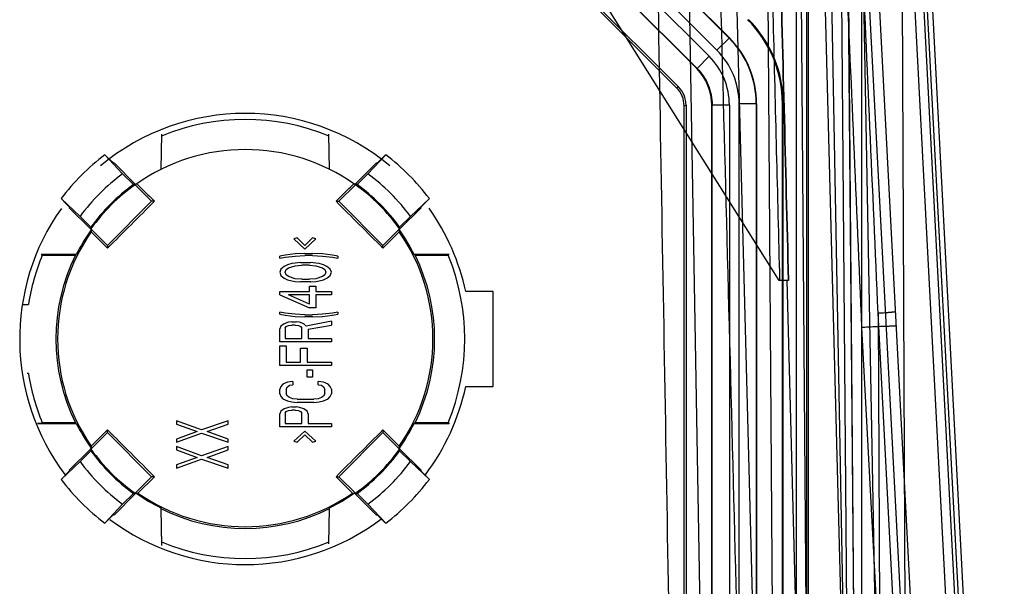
# Model space of a CAD drawing. Header units: millimetres. Extents: x 30 to 245, y 94 to 287.
# Tile 13 of 15: x 183 to 240, y 205 to 238. Entities that reach past the tile are written whole.
import ezdxf

# ---------------------------------------------------------------- set-up
doc = ezdxf.new("R2010")
doc.units = ezdxf.units.MM
doc.header["$LTSCALE"] = 24.94576
doc.layers.get('0').update_dxf_attribs({"linetype": 'CONTINUOUS'})

msp = doc.modelspace()

# ---------------------------------------------------------------- linework, layer by layer
at = {"color": 7, "linetype": 'Continuous'}
for p, q in [((231.968, 256.243), (231.968, 153.743)), ((224.278, 255.853), (226.809, 159.23)), ((231.956, 159.23), (229.425, 255.853)), ((231.915, 159.238), (231.072, 255.846)), ((231.781, 255.853), (233.57, 159.23)), ((239.253, 159.23), (234.189, 255.853)), ((234.692, 159.238), (234.27, 255.846)), ((234.688, 255.846), (239.751, 159.238)), ((234.896, 255.853), (239.959, 159.23)), ((235.188, 255.864), (240.253, 159.217)), ((230.673, 255.243), (231.455, 158.875)), ((231.072, 255.246), (231.854, 158.99)), ((228.857, 254.243), (228.857, 158.565)), ((228.758, 253.243), (228.768, 158.743)), ((229.969, 253.256), (231.811, 153.743)), ((232.252, 253.269), (237.468, 153.743)), ((228.168, 251.743), (228.168, 161.843)), ((231.877, 249.243), (236.882, 153.743)), ((224.269, 237.315), (213.041, 248.544)), ((213.048, 248.561), (224.287, 237.322)), ((227.168, 223.243), (211.67, 247.921)), ((212.334, 247.837), (223.562, 236.608)), ((223.115, 236.257), (211.983, 247.389)), ((222.39, 235.543), (211.268, 246.664)), ((211.276, 246.682), (222.408, 235.55)), ((221.218, 234.436), (210.161, 245.491)), ((210.208, 245.603), (221.329, 234.482)), ((223.468, 153.743), (221.862, 245.743)), ((226.483, 243.743), (227.124, 153.743)), ((228.43, 243.743), (229.094, 153.743)), ((224.287, 237.322), (224.269, 237.315)), ((223.562, 236.608), (224.269, 237.315)), ((222.408, 235.55), (223.115, 236.257)), ((222.408, 235.55), (222.39, 235.543)), ((221.329, 234.482), (221.218, 234.436)), ((221.658, 233.376), (221.768, 233.421)), ((221.666, 177.106), (221.658, 233.376)), ((221.768, 233.421), (221.768, 177.064)), ((223.286, 233.429), (223.268, 233.422)), ((223.268, 177.064), (223.268, 233.422)), ((224.286, 233.429), (223.286, 233.429)), ((223.286, 177.056), (223.286, 233.429)), ((224.286, 233.429), (224.286, 177.056)), ((225.85, 233.497), (224.851, 233.497)), ((224.851, 176.988), (224.851, 233.497)), ((225.868, 233.505), (225.851, 233.497)), ((225.851, 233.497), (225.851, 176.988)), ((225.868, 233.505), (225.868, 176.981)), ((227.368, 233.505), (227.416, 233.525)), ((227.368, 176.981), (227.368, 233.505)), ((227.416, 176.961), (227.416, 233.525)), ((191.305, 231.737), (191.269, 229.692)), ((201.067, 229.692), (201.032, 231.737)), ((189.047, 229.439), (188.01, 230.536)), ((188.014, 230.539), (188.435, 230.122)), ((204.327, 230.536), (203.29, 229.439)), ((203.902, 230.122), (204.323, 230.539)), ((188.435, 230.122), (188.516, 230.041)), ((189.799, 228.811), (188.546, 230.063)), ((202.538, 228.811), (203.791, 230.063)), ((203.82, 230.041), (203.902, 230.122)), ((189.047, 229.439), (189.677, 228.809)), ((202.66, 228.809), (203.29, 229.439)), ((190.73, 227.84), (189.768, 228.802)), ((189.799, 228.811), (189.812, 228.82)), ((202.569, 228.802), (201.606, 227.84)), ((202.538, 228.811), (202.525, 228.82)), ((185.753, 227.714), (185.472, 227.997)), ((185.475, 228.001), (186.572, 226.964)), ((185.97, 227.495), (185.753, 227.714)), ((188.171, 225.281), (190.73, 227.84)), ((190.894, 227.84), (190.73, 227.84)), ((201.443, 227.84), (201.606, 227.84)), ((201.606, 227.84), (204.165, 225.281)), ((205.765, 226.964), (206.861, 228.001)), ((206.584, 227.714), (206.367, 227.495)), ((206.864, 227.997), (206.584, 227.714)), ((185.948, 227.465), (187.2, 226.212)), ((206.389, 227.465), (205.136, 226.212)), ((187.202, 226.334), (186.572, 226.964)), ((205.135, 226.334), (205.765, 226.964)), ((187.2, 226.212), (187.191, 226.199)), ((187.215, 226.176), (187.191, 226.199)), ((187.209, 226.243), (188.171, 225.281)), ((188.171, 225.117), (187.224, 226.072)), ((204.165, 225.281), (205.127, 226.243)), ((205.113, 226.072), (204.165, 225.117)), ((205.146, 226.199), (205.122, 226.176)), ((205.136, 226.212), (205.146, 226.199)), ((199.19, 225.718), (198.998, 225.655)), ((198.998, 225.655), (199.636, 225.061)), ((199.636, 225.28), (199.19, 225.718)), ((200.083, 225.718), (199.636, 225.28)), ((199.636, 225.061), (200.275, 225.655)), ((200.275, 225.655), (200.083, 225.718)), ((186.357, 224.742), (184.322, 224.742)), ((188.171, 225.281), (188.171, 225.117)), ((199.062, 224.78), (198.487, 224.718)), ((199.636, 224.811), (199.062, 224.78)), ((199.636, 224.811), (200.083, 224.811)), ((200.658, 224.78), (200.083, 224.811)), ((201.232, 224.718), (200.658, 224.78)), ((204.165, 225.117), (204.165, 225.281)), ((208.014, 224.742), (205.98, 224.742)), ((184.391, 224.726), (184.315, 224.726)), ((184.383, 224.709), (184.391, 224.726)), ((184.383, 224.709), (186.303, 224.709)), ((198.487, 224.718), (198.168, 224.655)), ((198.168, 224.53), (198.168, 224.655)), ((198.168, 224.53), (198.487, 224.593)), ((198.487, 224.593), (199.062, 224.655)), ((198.87, 224.218), (198.615, 224.155)), ((199.062, 224.249), (198.87, 224.218)), ((199.062, 224.655), (199.636, 224.686)), ((199.381, 224.28), (199.062, 224.249)), ((199.381, 224.28), (199.956, 224.28)), ((200.083, 224.686), (199.636, 224.686)), ((200.275, 224.249), (199.956, 224.28)), ((200.083, 224.686), (200.658, 224.655)), ((200.466, 224.218), (200.275, 224.249)), ((200.721, 224.155), (200.466, 224.218)), ((200.658, 224.655), (201.232, 224.593)), ((201.551, 224.655), (201.232, 224.718)), ((201.232, 224.593), (201.551, 224.53)), ((201.551, 224.655), (201.551, 224.53)), ((206.034, 224.709), (207.953, 224.709)), ((208.021, 224.726), (207.946, 224.726)), ((207.946, 224.726), (207.953, 224.709)), ((198.232, 223.905), (198.168, 223.718)), ((198.168, 223.718), (198.232, 223.53)), ((198.424, 224.061), (198.232, 223.905)), ((198.615, 224.155), (198.424, 224.061)), ((198.487, 223.718), (198.551, 223.874)), ((198.551, 223.561), (198.487, 223.718)), ((198.551, 223.874), (198.679, 223.968)), ((198.679, 223.968), (199.062, 224.093)), ((199.062, 224.093), (199.445, 224.124)), ((199.892, 224.124), (199.445, 224.124)), ((199.892, 224.124), (200.275, 224.093)), ((200.275, 224.093), (200.658, 223.968)), ((200.658, 223.968), (200.785, 223.874)), ((200.913, 224.061), (200.721, 224.155)), ((200.785, 223.874), (200.849, 223.718)), ((200.849, 223.718), (200.785, 223.561)), ((201.104, 223.905), (200.913, 224.061)), ((201.168, 223.718), (201.104, 223.905)), ((201.104, 223.53), (201.168, 223.718)), ((198.232, 223.53), (198.424, 223.374)), ((198.424, 223.374), (198.615, 223.28)), ((198.679, 223.468), (198.551, 223.561)), ((198.615, 223.28), (198.87, 223.218)), ((199.062, 223.343), (198.679, 223.468)), ((198.87, 223.218), (199.062, 223.186)), ((199.445, 223.311), (199.062, 223.343)), ((199.062, 223.186), (199.381, 223.155)), ((199.956, 223.155), (199.381, 223.155)), ((199.445, 223.311), (199.892, 223.311)), ((200.275, 223.343), (199.892, 223.311)), ((199.956, 223.155), (200.275, 223.186)), ((200.658, 223.468), (200.275, 223.343)), ((200.275, 223.186), (200.466, 223.218)), ((200.466, 223.218), (200.721, 223.28)), ((200.785, 223.561), (200.658, 223.468)), ((200.721, 223.28), (200.913, 223.374)), ((200.913, 223.374), (201.104, 223.53)), ((227.719, 223.243), (227.168, 223.243)), ((229.468, 153.743), (227.648, 223.243)), ((198.168, 222.593), (199.892, 222.593)), ((198.168, 222.405), (198.168, 222.593)), ((199.892, 222.905), (200.275, 222.905)), ((199.892, 222.593), (199.892, 222.905)), ((200.275, 222.905), (200.275, 222.593)), ((200.275, 222.593), (201.168, 222.593)), ((201.168, 222.593), (201.168, 222.405)), ((210.568, 222.593), (208.976, 222.593)), ((210.568, 217.093), (210.568, 222.593)), ((198.168, 222.405), (199.892, 221.655)), ((199.892, 222.405), (198.679, 222.405)), ((199.892, 221.874), (198.679, 222.405)), ((199.892, 221.874), (199.892, 222.405)), ((201.168, 222.405), (200.275, 222.405)), ((200.275, 222.405), (200.275, 221.655)), ((183.227, 221.843), (183.576, 221.843)), ((198.487, 221.343), (198.168, 221.405)), ((198.168, 221.28), (198.168, 221.405)), ((199.062, 221.28), (198.487, 221.343)), ((200.275, 221.655), (199.892, 221.655)), ((201.232, 221.343), (200.658, 221.28)), ((201.551, 221.405), (201.232, 221.343)), ((201.551, 221.405), (201.551, 221.28)), ((236.466, 153.743), (232.923, 221.35)), ((232.923, 221.35), (233.218, 153.743)), ((198.168, 221.28), (198.487, 221.218)), ((198.679, 220.811), (198.424, 220.718)), ((198.487, 221.218), (199.062, 221.155)), ((198.87, 220.843), (198.679, 220.811)), ((198.87, 220.843), (199.126, 220.843)), ((199.636, 221.249), (199.062, 221.28)), ((199.062, 221.155), (199.636, 221.124)), ((199.317, 220.811), (199.126, 220.843)), ((199.573, 220.718), (199.317, 220.811)), ((199.636, 221.249), (200.083, 221.249)), ((200.083, 221.124), (199.636, 221.124)), ((201.168, 220.874), (199.7, 220.593)), ((200.658, 221.28), (200.083, 221.249)), ((200.083, 221.124), (200.658, 221.155)), ((200.658, 221.155), (201.232, 221.218)), ((201.168, 220.874), (201.168, 220.655)), ((201.232, 221.218), (201.551, 221.28)), ((198.232, 220.593), (198.168, 220.436)), ((198.168, 219.686), (198.168, 220.436)), ((198.424, 220.718), (198.232, 220.593)), ((198.487, 220.468), (198.551, 220.561)), ((198.487, 220.468), (198.487, 219.874)), ((198.551, 220.561), (198.679, 220.624)), ((198.679, 220.624), (198.87, 220.655)), ((199.062, 220.655), (198.87, 220.655)), ((199.062, 220.655), (199.253, 220.624)), ((199.253, 220.624), (199.381, 220.561)), ((199.381, 220.561), (199.445, 220.468)), ((199.445, 219.874), (199.445, 220.468)), ((199.7, 220.593), (199.573, 220.718)), ((199.828, 220.405), (201.168, 220.655)), ((199.828, 220.405), (199.828, 219.874)), ((231.968, 220.509), (235.467, 153.743)), ((201.168, 219.686), (198.168, 219.686)), ((198.487, 219.874), (199.445, 219.874)), ((199.828, 219.874), (201.168, 219.874)), ((201.168, 219.874), (201.168, 219.686)), ((198.168, 219.436), (198.551, 219.436)), ((198.168, 218.311), (198.168, 219.436)), ((198.551, 219.436), (198.551, 218.499)), ((199.381, 219.311), (199.764, 219.311)), ((199.381, 218.499), (199.381, 219.311)), ((199.764, 219.311), (199.764, 218.499)), ((198.551, 218.499), (199.381, 218.499)), ((199.764, 218.499), (201.168, 218.499)), ((201.168, 218.499), (201.168, 218.311)), ((201.168, 218.311), (198.168, 218.311)), ((199.764, 218.061), (200.083, 218.061)), ((199.764, 217.624), (199.764, 218.061)), ((200.083, 218.061), (200.083, 217.624)), ((183.576, 217.843), (183.495, 217.843)), ((198.615, 217.343), (198.36, 217.218)), ((198.934, 217.374), (198.615, 217.343)), ((198.934, 217.374), (198.934, 217.186)), ((200.083, 217.624), (199.764, 217.624)), ((200.721, 217.343), (200.402, 217.374)), ((200.402, 217.186), (200.402, 217.374)), ((200.977, 217.218), (200.721, 217.343)), ((198.232, 217.093), (198.168, 216.936)), ((198.168, 216.655), (198.168, 216.936)), ((198.36, 217.218), (198.232, 217.093)), ((198.551, 216.936), (198.615, 217.061)), ((198.551, 216.936), (198.551, 216.655)), ((198.615, 217.061), (198.743, 217.155)), ((198.743, 217.155), (198.934, 217.186)), ((200.402, 217.186), (200.594, 217.155)), ((200.594, 217.155), (200.721, 217.061)), ((200.721, 217.061), (200.785, 216.936)), ((200.785, 216.655), (200.785, 216.936)), ((201.104, 217.093), (200.977, 217.218)), ((201.168, 216.936), (201.104, 217.093)), ((201.168, 216.936), (201.168, 216.655)), ((208.976, 217.093), (210.568, 217.093)), ((198.168, 216.655), (198.232, 216.499)), ((198.232, 216.499), (198.36, 216.374)), ((198.36, 216.374), (198.615, 216.249)), ((198.615, 216.53), (198.551, 216.655)), ((198.743, 216.436), (198.615, 216.53)), ((198.615, 216.249), (198.87, 216.186)), ((198.934, 216.374), (198.743, 216.436)), ((198.87, 216.186), (199.19, 216.155)), ((199.19, 216.343), (198.934, 216.374)), ((199.19, 216.343), (200.147, 216.343)), ((200.402, 216.374), (200.147, 216.343)), ((200.147, 216.155), (200.466, 216.186)), ((200.594, 216.436), (200.402, 216.374)), ((200.466, 216.186), (200.721, 216.249)), ((200.721, 216.53), (200.594, 216.436)), ((200.785, 216.655), (200.721, 216.53)), ((200.721, 216.249), (200.977, 216.374)), ((200.977, 216.374), (201.104, 216.499)), ((201.104, 216.499), (201.168, 216.655)), ((198.232, 215.655), (198.168, 215.499)), ((198.424, 215.78), (198.232, 215.655)), ((198.679, 215.874), (198.424, 215.78)), ((198.487, 215.53), (198.551, 215.624)), ((198.551, 215.624), (198.679, 215.686)), ((198.87, 215.905), (198.679, 215.874)), ((198.679, 215.686), (198.87, 215.718)), ((198.87, 215.905), (199.126, 215.905)), ((199.062, 215.718), (198.87, 215.718)), ((199.062, 215.718), (199.253, 215.686)), ((199.317, 215.874), (199.126, 215.905)), ((200.147, 216.155), (199.19, 216.155)), ((199.253, 215.686), (199.381, 215.624)), ((199.573, 215.78), (199.317, 215.874)), ((199.381, 215.624), (199.445, 215.53)), ((199.764, 215.655), (199.573, 215.78)), ((199.828, 215.499), (199.764, 215.655)), ((193.636, 214.561), (192.168, 215.093)), ((192.168, 215.093), (192.168, 214.905)), ((195.168, 215.093), (193.636, 214.561)), ((195.168, 214.905), (195.168, 215.093)), ((198.168, 214.749), (198.168, 215.499)), ((198.487, 215.53), (198.487, 214.936)), ((199.445, 214.936), (199.445, 215.53)), ((199.828, 215.499), (199.828, 214.936)), ((184.111, 214.959), (184.391, 214.959)), ((184.114, 214.944), (186.357, 214.944)), ((186.303, 214.977), (184.383, 214.977)), ((184.391, 214.959), (184.383, 214.977)), ((187.224, 213.614), (188.171, 214.568)), ((188.171, 214.405), (188.171, 214.568)), ((192.168, 214.905), (193.381, 214.468)), ((193.381, 214.468), (192.168, 214.03)), ((193.956, 214.468), (195.168, 214.905)), ((195.168, 214.03), (193.956, 214.468)), ((201.168, 214.749), (198.168, 214.749)), ((198.487, 214.936), (199.445, 214.936)), ((199.636, 214.499), (198.998, 213.905)), ((200.275, 213.905), (199.636, 214.499)), ((199.828, 214.936), (201.168, 214.936)), ((201.168, 214.936), (201.168, 214.749)), ((204.165, 214.568), (204.165, 214.405)), ((204.165, 214.568), (205.113, 213.614)), ((205.98, 214.944), (208.015, 214.944)), ((207.953, 214.977), (206.034, 214.977)), ((207.953, 214.977), (207.946, 214.959)), ((207.946, 214.959), (208.022, 214.959)), ((188.171, 214.405), (187.209, 213.442)), ((190.73, 211.846), (188.171, 214.405)), ((192.168, 213.843), (193.636, 214.374)), ((192.168, 214.03), (192.168, 213.843)), ((193.636, 214.374), (195.168, 213.843)), ((195.168, 213.843), (195.168, 214.03)), ((198.998, 213.905), (199.19, 213.843)), ((199.19, 213.843), (199.636, 214.28)), ((199.636, 214.28), (200.083, 213.843)), ((200.083, 213.843), (200.275, 213.905)), ((204.165, 214.405), (201.606, 211.846)), ((205.127, 213.442), (204.165, 214.405)), ((185.948, 212.22), (187.2, 213.473)), ((186.572, 212.721), (187.202, 213.351)), ((187.191, 213.486), (187.215, 213.51)), ((187.2, 213.473), (187.191, 213.486)), ((193.636, 213.061), (192.168, 213.593)), ((192.168, 213.593), (192.168, 213.405)), ((192.168, 213.405), (193.381, 212.968)), ((195.168, 213.593), (193.636, 213.061)), ((193.956, 212.968), (195.168, 213.405)), ((195.168, 213.405), (195.168, 213.593)), ((205.122, 213.51), (205.146, 213.486)), ((205.135, 213.351), (205.765, 212.721)), ((205.136, 213.473), (205.146, 213.486)), ((205.136, 213.473), (206.389, 212.22)), ((193.381, 212.968), (192.168, 212.53)), ((192.168, 212.343), (193.636, 212.874)), ((193.636, 212.874), (195.168, 212.343)), ((195.168, 212.53), (193.956, 212.968)), ((186.572, 212.721), (185.475, 211.684)), ((185.924, 212.144), (185.97, 212.191)), ((192.168, 212.53), (192.168, 212.343)), ((195.168, 212.343), (195.168, 212.53)), ((206.861, 211.684), (205.765, 212.721)), ((206.367, 212.191), (206.584, 211.972)), ((185.472, 211.688), (185.924, 212.144)), ((189.768, 210.884), (190.73, 211.846)), ((190.894, 211.846), (189.939, 210.898)), ((190.894, 211.846), (190.73, 211.846)), ((201.443, 211.846), (201.606, 211.846)), ((202.397, 210.898), (201.443, 211.846)), ((201.606, 211.846), (202.569, 210.884)), ((206.584, 211.972), (206.864, 211.688)), ((189.799, 210.875), (188.546, 209.622)), ((189.047, 210.246), (189.677, 210.876)), ((189.812, 210.865), (189.799, 210.875)), ((189.835, 210.889), (189.812, 210.865)), ((202.525, 210.865), (202.501, 210.889)), ((202.538, 210.875), (202.525, 210.865)), ((203.791, 209.622), (202.538, 210.875)), ((203.29, 210.246), (202.66, 210.876)), ((188.01, 209.15), (189.047, 210.246)), ((191.269, 210.031), (191.269, 209.994)), ((191.269, 209.994), (191.307, 207.855)), ((201.031, 207.95), (201.067, 209.994)), ((201.067, 209.994), (201.067, 210.031)), ((203.29, 210.246), (204.327, 209.15)), ((188.399, 209.528), (188.014, 209.147)), ((188.516, 209.644), (188.399, 209.528)), ((203.903, 209.562), (203.82, 209.644)), ((204.323, 209.147), (203.903, 209.562))]:
    msp.add_line(p, q, dxfattribs=at)
for centre, radius, start, end in [((220.451, 233.497), 5.399, 0.0012, 44.9988), ((220.287, 233.429), 3.999, 359.9999, 45.0001), ((220.453, 233.498), 4.398, 359.9929, 45.0072), ((196.168, 219.843), 13.1, 50.0955, 129.9094), ((196.168, 219.843), 12.75, 67.5678, 112.4322), ((196.168, 219.843), 13.45, 127.3439, 142.6561), ((196.168, 219.843), 11, 54.6979, 125.3021), ((196.168, 219.843), 13.45, 37.3439, 52.6561), ((196.168, 219.843), 12.75, 126.7148, 126.8813), ((196.168, 219.843), 12.75, 53.1187, 53.2852), ((196.168, 219.843), 11.95, 126.5791, 143.4209), ((196.168, 219.843), 11.95, 36.5791, 53.4209), ((196.168, 219.843), 11.07, 125.9041, 144.0959), ((196.168, 219.843), 11.01, 125.5417, 144.4583), ((196.168, 219.843), 11.01, 35.5417, 54.4583), ((196.168, 219.843), 11.07, 35.9041, 54.0959), ((196.168, 219.843), 13.1, 144.6116, 216.9059), ((196.168, 219.843), 12.75, 143.1187, 143.2852), ((196.168, 219.843), 12.75, 36.7148, 36.8813), ((196.168, 219.843), 13.1, 12.1179, 35.3899), ((196.168, 219.843), 10.9, 145.1463, 214.8537), ((196.168, 219.843), 10.967, 144.7275, 153.4668), ((215.67, 228.597), 28.558, 184.8636, 185.073), ((176.667, 228.597), 28.558, 354.927, 355.1364), ((196.168, 219.843), 10.9, 325.1463, 34.8537), ((196.168, 219.843), 10.967, 26.5332, 35.2725), ((176.248, 228.632), 28.978, 355.271, 355.4522), ((199.951, 202.758), 25.847, 121.7334, 121.8729), ((192.385, 202.758), 25.847, 58.1271, 58.2666), ((196.168, 219.843), 12.75, 157.5647, 170.9752), ((196.168, 219.843), 11, 153.7458, 206.2542), ((196.168, 219.843), 11, 333.7458, 26.2542), ((196.168, 219.843), 12.75, 337.5647, 22.4353), ((196.168, 219.843), 12.75, 189.0248, 202.4353), ((196.168, 219.843), 13.1, 322.9828, 347.8821), ((199.951, 236.927), 25.847, 238.1271, 238.2666), ((196.168, 219.843), 10.967, 206.5332, 215.2725), ((196.168, 219.843), 10.967, 324.7275, 333.4668), ((192.385, 236.927), 25.847, 301.7334, 301.8729), ((216.088, 211.053), 28.978, 175.271, 175.4522), ((196.168, 219.843), 11.07, 215.9041, 234.0959), ((196.168, 219.843), 11.01, 215.5417, 234.4583), ((215.67, 211.088), 28.558, 174.927, 175.1364), ((196.168, 219.843), 11.01, 305.5417, 324.4583), ((196.168, 219.843), 11.07, 305.9041, 324.0959), ((176.667, 211.088), 28.558, 4.8636, 5.073), ((176.248, 211.053), 28.978, 4.5478, 4.729), ((196.168, 219.843), 12.75, 216.7148, 216.8813), ((196.168, 219.843), 11.95, 216.5791, 233.4209), ((196.168, 219.843), 11.95, 306.5791, 323.4209), ((196.168, 219.843), 12.75, 323.1187, 323.2852), ((196.168, 219.843), 13.45, 217.3439, 232.6561), ((196.168, 219.843), 13.45, 307.3439, 322.6561), ((187.379, 239.763), 28.978, 274.5478, 274.729), ((187.414, 239.344), 28.558, 274.8636, 275.073), ((196.168, 219.843), 10.967, 234.7275, 243.4668), ((196.168, 219.843), 10.9, 235.1463, 304.8537), ((196.168, 219.843), 10.967, 296.5332, 305.2725), ((204.923, 239.344), 28.558, 264.927, 265.1364), ((204.958, 239.763), 28.978, 265.271, 265.4522), ((196.168, 219.843), 11, 243.553, 296.447), ((196.168, 219.843), 13.1, 233.0755, 306.9717), ((196.168, 219.843), 12.75, 233.1187, 233.2852), ((196.168, 219.843), 12.75, 306.7148, 306.8813), ((196.168, 219.843), 12.75, 247.5678, 292.4322)]:
    msp.add_arc(centre, radius, start, end, dxfattribs=at)
for centre, major_axis, ratio, start_param, end_param in [((220.467, 233.504), (-6.376, -2.641), 0.999822, 2.748957, 3.534229), ((220.515, 233.524), (6.376, 2.641), 0.999822, -0.392636, 0.392636), ((220.467, 233.504), (4.99, 2.067), 0.999822, -0.392636, 0.392636), ((220.268, 233.421), (2.772, 1.148), 0.999822, -0.392636, 0.392636), ((220.268, 233.421), (1.386, 0.574), 0.999822, -0.392636, 0.392636), ((220.157, 233.375), (1.497, -0.103), 0.999809, 0.068708, 0.85398)]:
    msp.add_ellipse(centre, major_axis=major_axis, ratio=ratio, start_param=start_param, end_param=end_param, dxfattribs=at)
for points, knots in [([(225.898, 159.22), (225.616, 169.957), (225.053, 191.432), (224.21, 223.646), (223.647, 245.122), (223.365, 255.861)], [0, 0, 0, 0, 0.333314, 0.666647, 1, 1, 1, 1]), ([(226.957, 253.256), (227.042, 249.922), (227.212, 243.253), (227.466, 233.248), (227.636, 226.578), (227.721, 223.243)], [0, 0, 0, 0, 0.333278, 0.666611, 1, 1, 1, 1]), ([(227.721, 223.243), (227.636, 226.578), (227.466, 233.248), (227.212, 243.253), (227.042, 249.922), (226.957, 253.256)], [0, 0, 0, 0, 0.333389, 0.666722, 1, 1, 1, 1]), ([(230.533, 253.251), (230.696, 249.567), (231.019, 242.245), (231.497, 231.331), (231.812, 224.101), (231.968, 220.509)], [0, 0, 0, 0, 0.337579, 0.670913, 1, 1, 1, 1]), ([(232.923, 221.35), (232.766, 224.95), (232.453, 232.094), (231.985, 242.727), (231.675, 249.759), (231.521, 253.247)], [0, 0, 0, 0, 0.338609, 0.671944, 1, 1, 1, 1]), ([(220.03, 245.743), (220.204, 235.798), (220.552, 215.909), (221.072, 186.076), (221.42, 166.187), (221.594, 156.243)], [0, 0, 0, 0, 0.33334, 0.666674, 1, 1, 1, 1]), ([(222.408, 235.55), (222.546, 235.411), (222.796, 235.106), (223.076, 234.584), (223.247, 234.018), (223.286, 233.625), (223.286, 233.429)], [0, 0, 0, 0, 0.249999, 0.5, 0.75, 1, 1, 1, 1]), ([(189.768, 228.802), (189.76, 228.803), (189.747, 228.805), (189.728, 228.806), (189.705, 228.805), (189.688, 228.808), (189.677, 228.809)], [0, 0, 0, 0, 0.263425, 0.444286, 0.612778, 1, 1, 1, 1]), ([(189.867, 228.859), (189.952, 228.774), (190.295, 228.435), (190.637, 228.095), (190.894, 227.84)], [0, 0, 0, 0, 0.249369, 1, 1, 1, 1]), ([(201.443, 227.84), (201.528, 227.925), (201.871, 228.265), (202.213, 228.604), (202.47, 228.859)], [0, 0, 0, 0, 0.250615, 1, 1, 1, 1]), ([(202.66, 228.809), (202.652, 228.809), (202.639, 228.806), (202.62, 228.805), (202.597, 228.807), (202.58, 228.803), (202.569, 228.802)], [0, 0, 0, 0, 0.263328, 0.444375, 0.612834, 1, 1, 1, 1]), ([(187.202, 226.334), (187.202, 226.326), (187.205, 226.313), (187.206, 226.294), (187.204, 226.272), (187.208, 226.255), (187.209, 226.243)], [0, 0, 0, 0, 0.263328, 0.444375, 0.612834, 1, 1, 1, 1]), ([(232.923, 221.35), (232.994, 221.354), (233.129, 221.363), (233.295, 221.375), (233.419, 221.384), (233.503, 221.39), (233.581, 221.396), (233.651, 221.402), (233.714, 221.408), (233.769, 221.413), (233.815, 221.418), (233.853, 221.423), (233.879, 221.426), (233.895, 221.429), (233.904, 221.431), (233.911, 221.432), (233.916, 221.434), (233.919, 221.435), (233.921, 221.436), (233.921, 221.437)], [0, 0, 0, 0, 0.210898, 0.407043, 0.497585, 0.582169, 0.660151, 0.730884, 0.793791, 0.84858, 0.895027, 0.932912, 0.962093, 0.973468, 0.982741, 0.98995, 0.995141, 0.998396, 1, 1, 1, 1]), ([(233.966, 220.579), (233.966, 220.579), (233.965, 220.58), (233.962, 220.581), (233.956, 220.582), (233.945, 220.583), (233.93, 220.584), (233.911, 220.584), (233.886, 220.585), (233.857, 220.585), (233.823, 220.584), (233.784, 220.584), (233.722, 220.583), (233.633, 220.581), (233.513, 220.577), (233.375, 220.573), (233.222, 220.567), (233.058, 220.561), (232.883, 220.553), (232.702, 220.545), (232.517, 220.537), (232.272, 220.525), (232.089, 220.516), (231.968, 220.509)], [0, 0, 0, 0, 0.000458, 0.001301, 0.004449, 0.009705, 0.017183, 0.026976, 0.039139, 0.053714, 0.070747, 0.090267, 0.112255, 0.163501, 0.224116, 0.293298, 0.370056, 0.453075, 0.540927, 0.632067, 0.724943, 0.818099, 1, 1, 1, 1])]:
    msp.add_open_spline(points, degree=3, knots=knots, dxfattribs=at)
for points in [[(227.222, 223.243), (227.095, 228.243), (226.843, 238.245), (226.591, 248.246), (226.464, 253.247)], [(190.894, 227.84), (189.987, 226.931), (189.08, 226.024), (188.171, 225.117)], [(204.165, 225.117), (203.257, 226.024), (202.35, 226.931), (201.443, 227.84)], [(188.171, 214.568), (189.08, 213.661), (189.987, 212.754), (190.894, 211.846)], [(201.443, 211.846), (202.35, 212.754), (203.257, 213.661), (204.165, 214.568)]]:
    msp.add_open_spline(points, degree=3, dxfattribs=at)

doc.saveas('drawing.dxf')
